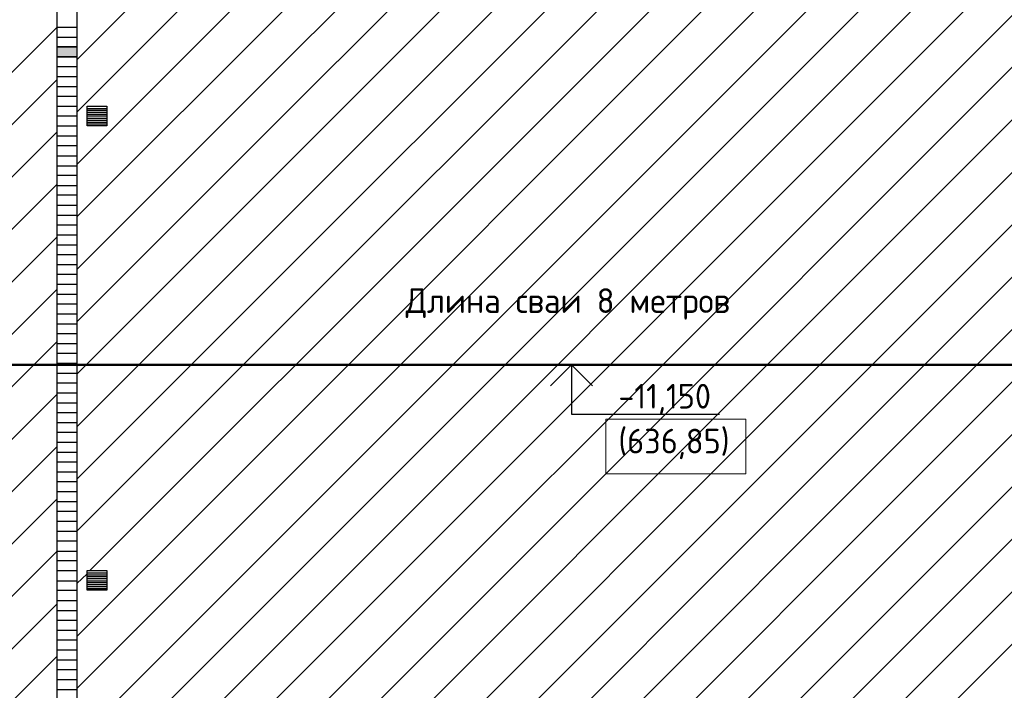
# Model space of a CAD drawing. Header units: millimetres. Extents: x -93479 to 1057970, y -66333 to 172656.
# Tile 86 of 256: x 181101 to 191073, y 39270 to 46059. Entities that reach past the tile are written whole.
import ezdxf

# ---------------------------------------------------------------- set-up
doc = ezdxf.new("R2010")
doc.units = ezdxf.units.MM
for name, color, linetype, lineweight in [('0 Фундамент', 5, 'Continuous', 30), ('A-ANNO-NOTE-1', 7, 'Continuous', 35), ('A-ANNO-NOTE-2', 7, 'Continuous', 18), ('G-ANNO-DIMS', 7, 'Continuous', 9), ('G-ANNO-DIMS-1', 7, 'Continuous', 18), ('РАЗМЕРЫ', 7, 'Continuous', 9)]:
    doc.layers.add(name, color=color, linetype=linetype, lineweight=lineweight)
doc.layers.add('PDF _Геометрия', color=7, linetype='Continuous')
doc.layers.add('PDF _Сплошная заливка', color=7, linetype='Continuous')
doc.styles.add('ISOCPEUR', font='GOST_Common.ttf', dxfattribs={"height": 450})

# ---------------------------------------------------------------- blocks, each defined once
blk = doc.blocks.new('геология2')
at = {"layer": 'PDF _Геометрия', "color": 7, "lineweight": 25}
for points in [[(33.3805, -19.7951), (33.3788, -19.7951), (33.4572, -19.7951), (33.4572, -21.5668), (33.3788, -21.5668), (33.3788, -19.7951), (33.3788, -14.7568), (33.3788, -9.7568), (33.4572, -9.7568), (33.4572, -14.7568), (33.4572, -19.7951), (33.4588, -19.7951)], [(33.4572, -12.1701), (34.5405, -11.0868)], [(33.4572, -12.3784), (34.7388, -11.0968)], [(33.4572, -12.5868), (34.9372, -11.1068)], [(33.4572, -12.7951), (35.1372, -11.1168)], [(33.4572, -13.0051), (35.3372, -11.1251)], [(33.4572, -13.2134), (35.5355, -11.1351)], [(36.6822, -11.1818), (36.6805, -11.1801), (36.6805, -11.1601), (36.7005, -11.1401), (36.7205, -11.1401), (36.7405, -11.1601), (36.7405, -11.1801), (36.7388, -11.1834), (33.4572, -14.4668)], [(33.4572, -13.4218), (35.7355, -11.1434)], [(33.3788, -14.0484), (33.4572, -14.0484), (36.3372, -11.1684)], [(33.4572, -13.6318), (35.9372, -11.1518)], [(33.4572, -13.8401), (36.1372, -11.1601)], [(33.5088, -14.2051), (36.5388, -11.1768)], [(33.4572, -14.6751), (36.9405, -11.1918)], [(33.4572, -14.8834), (37.1422, -11.1984)], [(33.4572, -15.0918), (37.3438, -11.2051)], [(33.4572, -15.3018), (37.5455, -11.2118)], [(33.4572, -15.5101), (37.7488, -11.2184)], [(33.4572, -15.7184), (37.2488, -11.9268)], [(29.3472, -16.0718), (33.3788, -12.0401), (33.4572, -12.0401)], [(33.4572, -16.5534), (37.9988, -12.0134)], [(33.3788, -12.0801), (33.4572, -12.0801)], [(33.4572, -15.9284), (37.3122, -12.0718)], [(33.3788, -12.1184), (33.4572, -12.1184)], [(33.3805, -12.1584), (33.3788, -12.1584), (33.4572, -12.1584), (33.3788, -12.1584), (33.4572, -12.1584)], [(33.4572, -16.1368), (37.4388, -12.1534)], [(33.5105, -16.2918), (37.6488, -12.1534)], [(33.3788, -12.1968), (33.4572, -12.1968)], [(33.3788, -16.7634), (33.4572, -16.7634), (37.9988, -12.2218)], [(33.3788, -12.2368), (33.4572, -12.2368)], [(29.4088, -16.2184), (33.3788, -12.2484)], [(33.3788, -12.2768), (33.4572, -12.2768)], [(33.3788, -12.3151), (33.4572, -12.3151)], [(33.3788, -12.3551), (33.4572, -12.3551)], [(33.3788, -12.3934), (33.4572, -12.3934)], [(33.4972, -12.3634), (33.5755, -12.3634)], [(33.4972, -12.3701), (33.5755, -12.3701)], [(33.4972, -12.3784), (33.5755, -12.3784)], [(33.4972, -12.3868), (33.5755, -12.3868)], [(33.4972, -12.3934), (33.5755, -12.3934)], [(33.3788, -12.4334), (33.4572, -12.4334)], [(33.4972, -12.4018), (33.5755, -12.4018)], [(33.4972, -12.4101), (33.5755, -12.4101)], [(33.4972, -12.4184), (33.5755, -12.4184)], [(33.4972, -12.4251), (33.5755, -12.4251)], [(34.3522, -16.0768), (37.9988, -12.4301)], [(28.4422, -17.3934), (33.3788, -12.4568)], [(33.3788, -12.4734), (33.4572, -12.4734)], [(33.3788, -12.5118), (33.4572, -12.5118)], [(33.3788, -12.5518), (33.4572, -12.5518)], [(33.3788, -12.5918), (33.4572, -12.5918)], [(33.3788, -12.6301), (33.4572, -12.6301)], [(28.4422, -17.6034), (33.3788, -12.6651)], [(33.3788, -12.6701), (33.4572, -12.6701)], [(34.5188, -16.1184), (37.9988, -12.6384)], [(33.3788, -12.7084), (33.4572, -12.7084)], [(33.3788, -12.7484), (33.4572, -12.7484)], [(33.3788, -12.7884), (33.4572, -12.7884)], [(33.3788, -12.8268), (33.4572, -12.8268)], [(33.3788, -12.8668), (33.4572, -12.8668)], [(34.5355, -16.3101), (37.9988, -12.8484)], [(28.4422, -17.8118), (33.3788, -12.8751)], [(33.3788, -12.9068), (33.4572, -12.9068)], [(33.3788, -12.9451), (33.4572, -12.9451)], [(33.3788, -12.9851), (33.4572, -12.9851)], [(33.3788, -13.0234), (33.4572, -13.0234)], [(33.3788, -13.0634), (33.4572, -13.0634)], [(33.4572, -17.5984), (37.9988, -13.0568)], [(28.4422, -18.0201), (33.3788, -13.0834)], [(33.3788, -13.1034), (33.4572, -13.1034)], [(33.3788, -13.1418), (33.4572, -13.1418)], [(33.3788, -13.1818), (33.4572, -13.1818)], [(33.3788, -13.2218), (33.4572, -13.2218)], [(33.3788, -13.2601), (33.4572, -13.2601)], [(28.4422, -18.2284), (33.3788, -13.2918)], [(33.3788, -13.3001), (33.4572, -13.3001)], [(33.4572, -17.8068), (37.9988, -13.2651)], [(33.3788, -13.3384), (33.4572, -13.3384)], [(33.3788, -13.3784), (33.4572, -13.3784)], [(33.3788, -13.4184), (33.4572, -13.4184)], [(33.3788, -13.4568), (33.4572, -13.4568)], [(33.3788, -13.4968), (33.4572, -13.4968)], [(33.4572, -18.0151), (37.9988, -13.4751)], [(30.8305, -16.0484), (33.3788, -13.5018)], [(33.3788, -13.5368), (33.4572, -13.5368)], [(33.3788, -13.5751), (33.4572, -13.5751)], [(33.3788, -13.6151), (33.4572, -13.6151)], [(33.3788, -13.6534), (33.4572, -13.6534)], [(33.3788, -13.6934), (33.4572, -13.6934)], [(35.6055, -16.0751), (37.9988, -13.6834)], [(31.0405, -16.0484), (33.3788, -13.7101)], [(33.3788, -13.7334), (33.4572, -13.7334)], [(33.3788, -13.7718), (33.4572, -13.7718)], [(33.3788, -13.8118), (33.4572, -13.8118)], [(33.3788, -13.8501), (33.4572, -13.8501)], [(33.3788, -13.8901), (33.4572, -13.8901)], [(31.0572, -16.2401), (33.3788, -13.9184)], [(33.3788, -13.9301), (33.4572, -13.9301)], [(33.3788, -13.9684), (33.4572, -13.9684)], [(33.3788, -14.0084), (33.4572, -14.0084)], [(33.3788, -14.0868), (33.4572, -14.0868)], [(28.4422, -19.0634), (33.3788, -14.1268), (33.4572, -14.1268)], [(33.3788, -14.1651), (33.4572, -14.1651)], [(33.3788, -14.2051), (33.4572, -14.2051)], [(33.4572, -14.2568), (33.4972, -14.2184)], [(33.4972, -14.2134), (33.5755, -14.2134)], [(33.4972, -14.2218), (33.5755, -14.2218)], [(33.4972, -14.2284), (33.5755, -14.2284)], [(33.4972, -14.2368), (33.5755, -14.2368)], [(33.3788, -14.2451), (33.4572, -14.2451)], [(33.3788, -14.2834), (33.4572, -14.2834)], [(33.4972, -14.2451), (33.5755, -14.2451)], [(33.4972, -14.2518), (33.5755, -14.2518)], [(33.4972, -14.2601), (33.5755, -14.2601)], [(33.4972, -14.2684), (33.5755, -14.2684)], [(33.4972, -14.2768), (33.5755, -14.2768)], [(28.4422, -19.2734), (33.3788, -14.3368)], [(33.3788, -14.3234), (33.4572, -14.3234)], [(33.3788, -14.3634), (33.4572, -14.3634)], [(33.3788, -14.4018), (33.4572, -14.4018)], [(33.3788, -14.4418), (33.4572, -14.4418)], [(33.3788, -14.4801), (33.4572, -14.4801)], [(28.4422, -19.4818), (33.3788, -14.5451)], [(33.3788, -14.5201), (33.4572, -14.5201)], [(33.3788, -14.5601), (33.4572, -14.5601)], [(33.3788, -14.5984), (33.4572, -14.5984)], [(33.3788, -14.6384), (33.4572, -14.6384)], [(33.3788, -14.6784), (33.4572, -14.6784)]]:
    blk.add_lwpolyline(points, dxfattribs=at)
for points in [[(33.4572, -12.1184), (33.3788, -12.1184)], [(33.4972, -12.4334), (33.4972, -12.3551), (33.5755, -12.3551), (33.5755, -12.4334)], [(33.4972, -14.2834), (33.4972, -14.2051), (33.5755, -14.2051), (33.5755, -14.2834)]]:
    blk.add_lwpolyline(points, close=True, dxfattribs=at)
at = {"layer": 'PDF _Геометрия', "color": 7, "lineweight": 5}
for points in [[(33.4572, -12.1184), (33.3788, -12.1184)], [(33.4572, -12.1584), (33.3788, -12.1584), (33.4572, -12.1584)]]:
    blk.add_lwpolyline(points, dxfattribs=at)
at = {"layer": 'PDF _Сплошная заливка', "color": 7, "lineweight": 5, "transparency": 33554559}
for points in [[(33.4572, -12.1184), (33.3788, -12.1184), (33.4572, -12.1584)], [(33.3788, -12.1184), (33.4572, -12.1584), (33.3788, -12.1584)]]:
    blk.add_solid(points, dxfattribs=at)
blk = doc.blocks.new('Высотные отметки - Вверх-711287-Разрез 3-3')
at = {"layer": '0 Фундамент', "color": 7}
for p, q in [((13236.7, 8150), (14736.7, 8150)), ((13236.7, 7650), (13236.7, 8150))]:
    blk.add_line(p, q, dxfattribs=at)
at = {"layer": 'A-ANNO-NOTE-1', "color": 7}
blk.add_line((12736.7, 7650), (13736.7, 7650), dxfattribs=at)
at = {"layer": 'A-ANNO-NOTE-2', "color": 7}
for q in [(13024.6, 7862.1), (13448.9, 7862.1)]:
    blk.add_line((13236.7, 7650), q, dxfattribs=at)

msp = doc.modelspace()

# ---------------------------------------------------------------- linework, layer by layer
at = {"layer": 'РАЗМЕРЫ', "color": 7, "lineweight": 50}
msp.add_lwpolyline([(177200, 42563.9), (192960.8, 42563.9), (192960.8, 50279.2)], dxfattribs=at)
at = {"layer": 'РАЗМЕРЫ', "color": 7, "ltscale": 100}
msp.add_lwpolyline([(187038.6, 41460.4), (188453.9, 41460.4), (188453.9, 42016), (187038.6, 42016)], close=True, dxfattribs=at)

# ---------------------------------------------------------------- block references
at = {"color": 7, "xscale": 2541.29606099, "yscale": 2541.29606099, "zscale": 2541.29606099}
msp.add_blockref('геология2', (96656.3, 76580.5), dxfattribs=at)
at = {"layer": 'G-ANNO-DIMS', "color": 7, "xscale": -1, "rotation": 180}
msp.add_blockref('Высотные отметки - Вверх-711287-Разрез 3-3', (173451.7, 50213.9), dxfattribs=at)

# ---------------------------------------------------------------- texts
at = {"layer": 'G-ANNO-DIMS-1', "color": 7, "char_height": 250, "attachment_point": 7, "line_spacing_factor": 1.149209, "style": 'ISOCPEUR'}
for s, insert, width in [('Длина сваи 8 метров', (185009.5, 43022.2), 5194.597), ('-11,150', (187163.8, 42063.9), 1150.283), ('(636,85)', (187163.8, 41609.6), 1150.283)]:
    msp.add_mtext(s, dxfattribs=dict(at, insert=insert, width=width))

doc.saveas('drawing.dxf')
